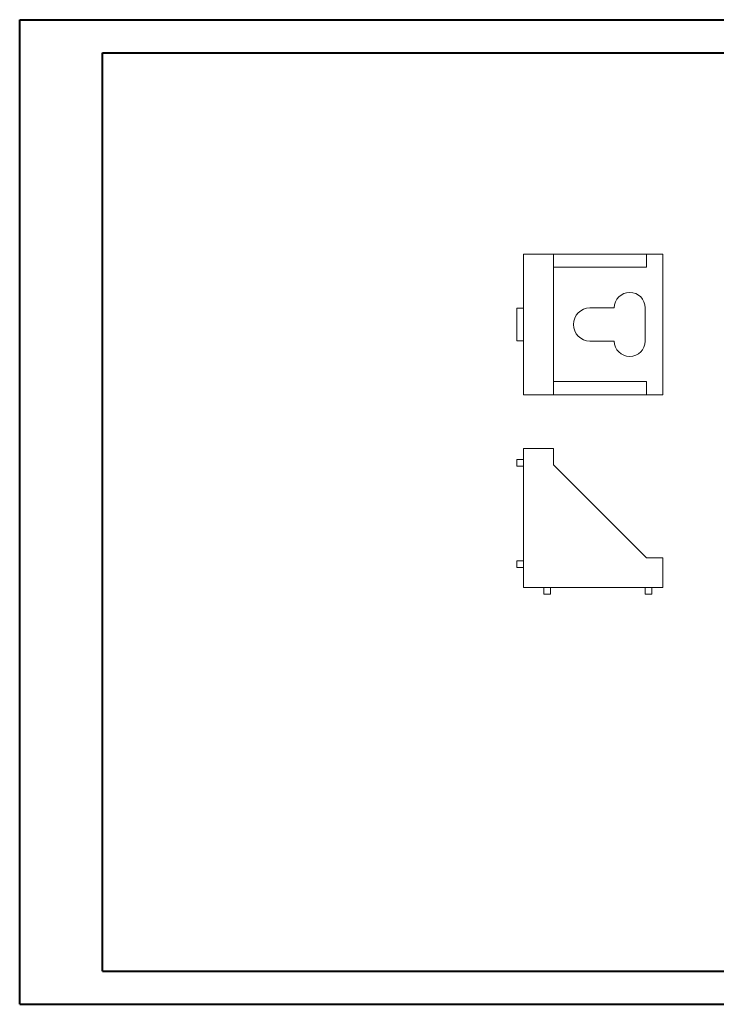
# Model space of a CAD drawing. Header units: millimetres. Extents: x 0 to 420, y 0 to 297.
# Tile 1 of 2: x 0 to 210, y 0 to 297. Entities that reach past the tile are written whole.
import ezdxf

# ---------------------------------------------------------------- set-up
doc = ezdxf.new("R2010")
doc.units = ezdxf.units.MM

msp = doc.modelspace()

# ---------------------------------------------------------------- linework, layer by layer
at = {"color": 7, "linetype": 'Continuous', "lineweight": 40}
for p, q in [((0.08, 0.21), (0.08, 297.21)), ((0.08, 297.21), (420.08, 297.21)), ((25.08, 10.21), (25.08, 287.21)), ((25.08, 287.21), (410.08, 287.21)), ((25.08, 10.21), (410.08, 10.21)), ((0.08, 0.21), (420.08, 0.21))]:
    msp.add_line(p, q, dxfattribs=at)
at = {"color": 7, "linetype": 'Continuous', "lineweight": 15}
for p, q in [((160.99, 226.53), (151.99, 226.53)), ((151.99, 184.03), (151.99, 226.53)), ((160.99, 184.03), (160.99, 226.53)), ((188.99, 226.53), (160.99, 226.53)), ((188.99, 222.53), (188.99, 226.53)), ((193.99, 226.53), (188.99, 226.53)), ((193.99, 184.03), (193.99, 226.53)), ((188.99, 222.53), (160.99, 222.53)), ((149.99, 200.38), (149.99, 210.18)), ((149.99, 210.18), (151.99, 210.18)), ((179.33, 210.28), (171.99, 210.28)), ((188.65, 200.28), (188.65, 210.28)), ((149.99, 200.38), (151.99, 200.38)), ((171.99, 200.28), (179.33, 200.28)), ((188.99, 188.03), (160.99, 188.03)), ((188.99, 188.03), (188.99, 184.03)), ((160.99, 184.03), (151.99, 184.03)), ((188.99, 184.03), (160.99, 184.03)), ((193.99, 184.03), (188.99, 184.03)), ((160.99, 167.91), (151.99, 167.91)), ((151.99, 167.91), (151.99, 125.91)), ((160.99, 162.91), (160.99, 167.91)), ((149.99, 162.57), (149.99, 164.57)), ((149.99, 164.57), (151.99, 164.57)), ((149.99, 162.57), (151.99, 162.57)), ((188.99, 134.91), (160.99, 162.91)), ((149.99, 132.02), (149.99, 134.02)), ((149.99, 134.02), (151.99, 134.02)), ((193.99, 134.91), (188.99, 134.91)), ((193.99, 125.91), (193.99, 134.91)), ((149.99, 132.02), (151.99, 132.02)), ((151.99, 125.91), (193.99, 125.91)), ((158.1, 123.91), (158.1, 125.91)), ((160.1, 123.91), (160.1, 125.91)), ((188.65, 123.91), (188.65, 125.91)), ((190.65, 123.91), (190.65, 125.91)), ((158.1, 123.91), (160.1, 123.91)), ((188.65, 123.91), (190.65, 123.91))]:
    msp.add_line(p, q, dxfattribs=at)
for centre, radius, start, end in [((183.99, 210.28), 4.66, 0, 180), ((171.99, 205.28), 5, 90, 270), ((183.99, 200.28), 4.66, 180, 0)]:
    msp.add_arc(centre, radius, start, end, dxfattribs=at)

doc.saveas('drawing.dxf')
